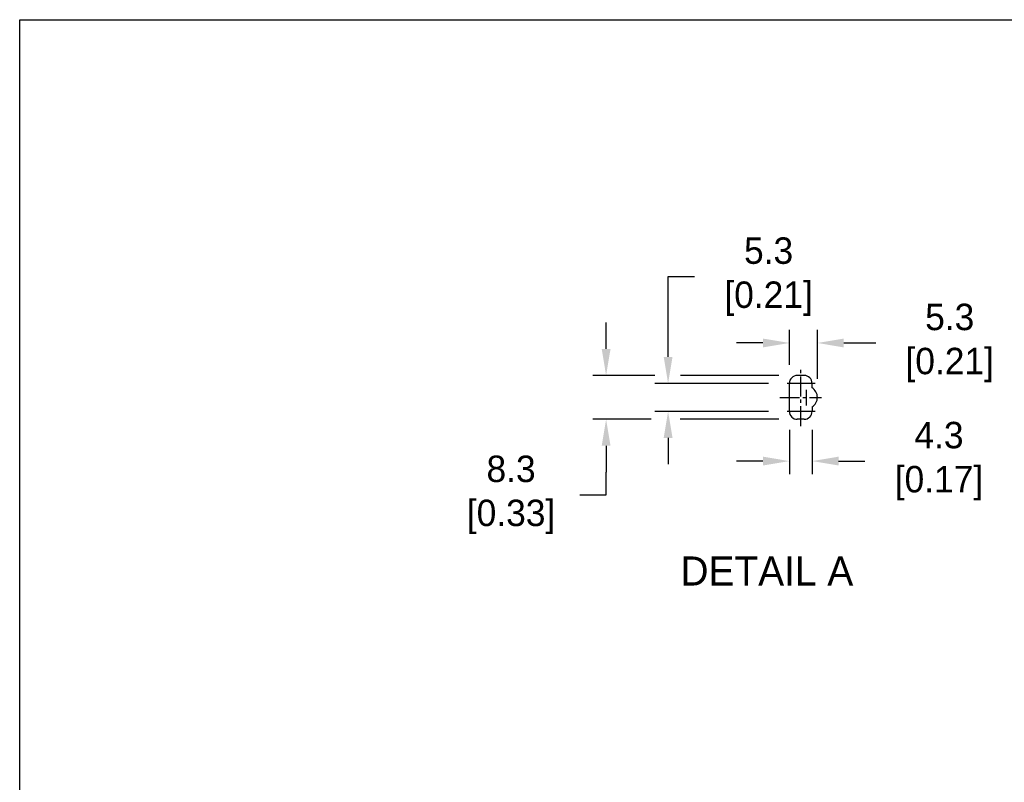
# Model space of a CAD drawing. Header units: inches. Extents: x 0 to 559, y 0 to 432.
# Tile 6 of 15: x 0 to 186, y 288 to 432. Entities that reach past the tile are written whole.
import ezdxf

# ---------------------------------------------------------------- set-up
doc = ezdxf.new("R2010")
doc.units = ezdxf.units.IN
doc.header["$LTSCALE"] = 10
doc.header["$MEASUREMENT"] = 0
doc.linetypes.add('CENTER2', pattern=[1.125, 0.75, -0.125, 0.125, -0.125])
for name, color, linetype in [('CENTERLINE', 40, 'CENTER2'), ('DIMENSIONS', 140, 'Continuous'), ('TEXT', 140, 'Continuous')]:
    doc.layers.add(name, color=color, linetype=linetype)
doc.dimstyles.get("Standard").update_dxf_attribs({"dimtxt": 5, "dimasz": 5, "dimexe": 2.5, "dimexo": 3.5, "dimgap": 1, "dimtad": 0, "dimtih": 1, "dimtoh": 1, "dimdec": 1, "dimzin": 0, "dimdsep": 46, "dimtxsty": 'Standard', "dimcen": 0, "dimadec": 0, "dimazin": 0, "dimtfac": 1, "dimtdec": 1, "dimtofl": 0, "dimtmove": 0, "dimatfit": 3, "dimfxl": 0, "dimtolj": 1, "dimtzin": 0, "dimarcsym": 0})

# ---------------------------------------------------------------- blocks, each defined once
blk = doc.blocks.new('*D79')
at = {"layer": 'DEFPOINTS', "color": 0}
for p in [(362.24, 291.24), (106.59, 191.99), (304.93, 191.99), (304.93, 191.99), (402.53, 191.99)]:
    blk.add_point(p, dxfattribs=at)
at = {"layer": 'DIMENSIONS', "color": 0, "lineweight": -2}
blk.add_line((406.03, 191.99), (422.04, 191.99), dxfattribs=at)
for start, end in [(94.0445, 177.5001), (2.4999, 85.9555)]:
    blk.add_arc((304.93, 191.99), 114.61, start, end, dxfattribs=at)
at = {"layer": 'DIMENSIONS', "color": 0}
for points in [[(191.27, 196.97), (189.6, 197), (190.33, 191.99)], [(420.26, 197), (418.6, 196.97), (419.54, 191.99)]]:
    blk.add_solid(points, dxfattribs=at)
at = {"layer": 'DIMENSIONS', "color": 0, "insert": (304.93, 306.59), "char_height": 5, "attachment_point": 5}
blk.add_mtext('\\A1;180°', dxfattribs=at)
blk = doc.blocks.new('*D93')
at = {"layer": 'DEFPOINTS', "color": 0}
for p in [(145.21, 363.03), (122.69, 357.73), (145.21, 357.73)]:
    blk.add_point(p, dxfattribs=at)
at = {"layer": 'DIMENSIONS', "color": 0, "lineweight": -2}
for p, q in [((122.69, 368.03), (122.69, 383.21)), ((122.69, 383.21), (127.69, 383.21)), ((141.71, 363.03), (120.19, 363.03)), ((141.71, 357.73), (120.19, 357.73)), ((122.69, 352.73), (122.69, 347.73))]:
    blk.add_line(p, q, dxfattribs=at)
at = {"layer": 'DIMENSIONS', "color": 0}
for points in [[(121.86, 368.03), (123.53, 368.03), (122.69, 363.03)], [(121.86, 352.73), (123.53, 352.73), (122.69, 357.73)]]:
    blk.add_solid(points, dxfattribs=at)
at = {"layer": 'DIMENSIONS', "color": 0, "insert": (140.78, 383.21), "char_height": 5, "attachment_point": 5}
blk.add_mtext('\\A1; 5.3\\P [0.21]', dxfattribs=at)
blk = doc.blocks.new('*D94')
at = {"layer": 'DEFPOINTS', "color": 0}
for p in [(110.96, 364.53), (147.14, 364.53), (147.14, 356.23)]:
    blk.add_point(p, dxfattribs=at)
at = {"layer": 'DIMENSIONS', "color": 0, "lineweight": -2}
for p, q in [((110.96, 369.53), (110.96, 374.53)), ((120.19, 364.53), (108.46, 364.53)), ((143.64, 364.53), (125.06, 364.53)), ((119.47, 356.23), (108.46, 356.23)), ((143.64, 356.23), (124.99, 356.23)), ((110.96, 351.23), (110.96, 346.23)), ((110.96, 341.95), (110.96, 346.23)), ((105.96, 341.95), (110.96, 341.95))]:
    blk.add_line(p, q, dxfattribs=at)
at = {"layer": 'DIMENSIONS', "color": 0}
for points in [[(110.13, 369.53), (111.8, 369.53), (110.96, 364.53)], [(110.13, 351.23), (111.8, 351.23), (110.96, 356.23)]]:
    blk.add_solid(points, dxfattribs=at)
at = {"layer": 'DIMENSIONS', "color": 0, "insert": (92.05, 341.95), "char_height": 5, "attachment_point": 5}
blk.add_mtext('\\A1; 8.3\\P [0.33]', dxfattribs=at)
blk = doc.blocks.new('*D95')
at = {"layer": 'DEFPOINTS', "color": 0}
for p in [(145.64, 357.73), (149.94, 357.73), (145.64, 348.33)]:
    blk.add_point(p, dxfattribs=at)
at = {"layer": 'DIMENSIONS', "color": 0, "lineweight": -2}
for p, q in [((145.64, 354.23), (145.64, 345.83)), ((149.94, 354.23), (149.94, 345.83)), ((140.64, 348.33), (135.64, 348.33)), ((154.94, 348.33), (159.94, 348.33))]:
    blk.add_line(p, q, dxfattribs=at)
at = {"layer": 'DIMENSIONS', "color": 0}
for points in [[(140.64, 349.17), (140.64, 347.5), (145.64, 348.33)], [(154.94, 349.17), (154.94, 347.5), (149.94, 348.33)]]:
    blk.add_solid(points, dxfattribs=at)
at = {"layer": 'DIMENSIONS', "color": 0, "insert": (173.02, 348.33), "char_height": 5, "attachment_point": 5}
blk.add_mtext('\\A1; 4.3\\P [0.17]', dxfattribs=at)
blk = doc.blocks.new('*D96')
at = {"layer": 'DEFPOINTS', "color": 0}
for p in [(150.94, 370.67), (145.64, 363.03), (150.94, 360.37)]:
    blk.add_point(p, dxfattribs=at)
at = {"layer": 'DIMENSIONS', "color": 0, "lineweight": -2}
for p, q in [((145.64, 366.53), (145.64, 373.17)), ((150.94, 363.87), (150.94, 373.17)), ((140.64, 370.67), (135.64, 370.67)), ((155.94, 370.67), (161.97, 370.67))]:
    blk.add_line(p, q, dxfattribs=at)
at = {"layer": 'DIMENSIONS', "color": 0}
for points in [[(140.64, 371.5), (140.64, 369.83), (145.64, 370.67)], [(155.94, 371.5), (155.94, 369.83), (150.94, 370.67)]]:
    blk.add_solid(points, dxfattribs=at)
at = {"layer": 'DIMENSIONS', "color": 0, "insert": (175.05, 370.67), "char_height": 5, "attachment_point": 5}
blk.add_mtext('\\A1; 5.3\\P [0.21]', dxfattribs=at)

msp = doc.modelspace()

# ---------------------------------------------------------------- linework, layer by layer
for p, q in [((148.44, 364.53), (147.14, 364.53)), ((145.64, 357.73), (145.64, 363.03)), ((149.94, 362.2), (149.94, 363.03)), ((149.94, 358.57), (149.94, 357.73)), ((148.44, 356.23), (147.14, 356.23))]:
    msp.add_line(p, q)
for centre, radius, start, end in [((147.14, 363.03), 1.5, 90, 180), ((148.44, 363.03), 1.5, 360, 90), ((148.79, 360.38), 2.15, 302.336, 57.664), ((147.14, 357.73), 1.5, 180, 270), ((148.44, 357.73), 1.5, 270, 360)]:
    msp.add_arc(centre, radius, start, end)
at = {"layer": 'CENTERLINE', "ltscale": 0.5}
for p, q in [((147.79, 354.95), (147.79, 365.8)), ((148.79, 361.79), (148.79, 358.83)), ((143.83, 360.37), (151.75, 360.37))]:
    msp.add_line(p, q, dxfattribs=at)
at = {"layer": 'CENTERLINE'}
for p, q in [((150.51, 363.03), (145.21, 363.03)), ((150.51, 357.73), (145.21, 357.73))]:
    msp.add_line(p, q, dxfattribs=at)
at = {"layer": 'DEFPOINTS'}
msp.add_lwpolyline([(558.8, 0), (0, 0), (0, 431.8), (558.8, 431.8)], close=True, dxfattribs=at)

# ---------------------------------------------------------------- texts
at = {"layer": 'TEXT'}
msp.add_text('DETAIL A', height=5.5, dxfattribs=at).set_placement((125.03, 324.8))

# ---------------------------------------------------------------- dimensions: what is measured, and where the dimension line sits
at = {"layer": 'DIMENSIONS'}
for base, p1, p2, override, picture, middle in [((122.69, 357.73), (145.21, 363.03), (145.21, 357.73), {"dimpost": '\\X'}, '*D93', (140.78, 383.21)), ((110.96, 364.53), (147.14, 356.23), (147.14, 364.53), {"dimpost": '\\X', "dimtmove": 1}, '*D94', (109.18, 341.95))]:
    dim = msp.add_linear_dim(base=base, p1=p1, p2=p2, angle=90, text=' <>', dimstyle='Standard', override=override, dxfattribs=at)
    dim.commit()
    dim.dimension.update_dxf_attribs({"geometry": picture, "text_midpoint": middle, "dimtype": 160})
for base, p1, p2, picture, middle in [((150.94, 370.67), (145.64, 363.03), (150.94, 360.37), '*D96', (175.05, 370.67)), ((145.64, 348.33), (149.94, 357.73), (145.64, 357.73), '*D95', (173.02, 348.33))]:
    dim = msp.add_linear_dim(base=base, p1=p1, p2=p2, text=' <>', dimstyle='Standard', override={"dimpost": '\\X'}, dxfattribs=at)
    dim.commit()
    dim.dimension.update_dxf_attribs({"geometry": picture, "text_midpoint": middle, "dimtype": 160})
dim = msp.add_angular_dim_2l(base=(362.23583795, 291.23850716), line1=((106.5857038, 191.98764153), (304.93332396, 191.98764153)), line2=((304.93332396, 191.98764153), (402.52653497, 191.98764153)), dimstyle='Standard', override={"dimpost": '\\X'}, dxfattribs=at)
dim.commit()
dim.dimension.update_dxf_attribs({"geometry": '*D79', "text_midpoint": (304.93332396, 306.5926695), "dimtype": 162})

doc.saveas('drawing.dxf')
